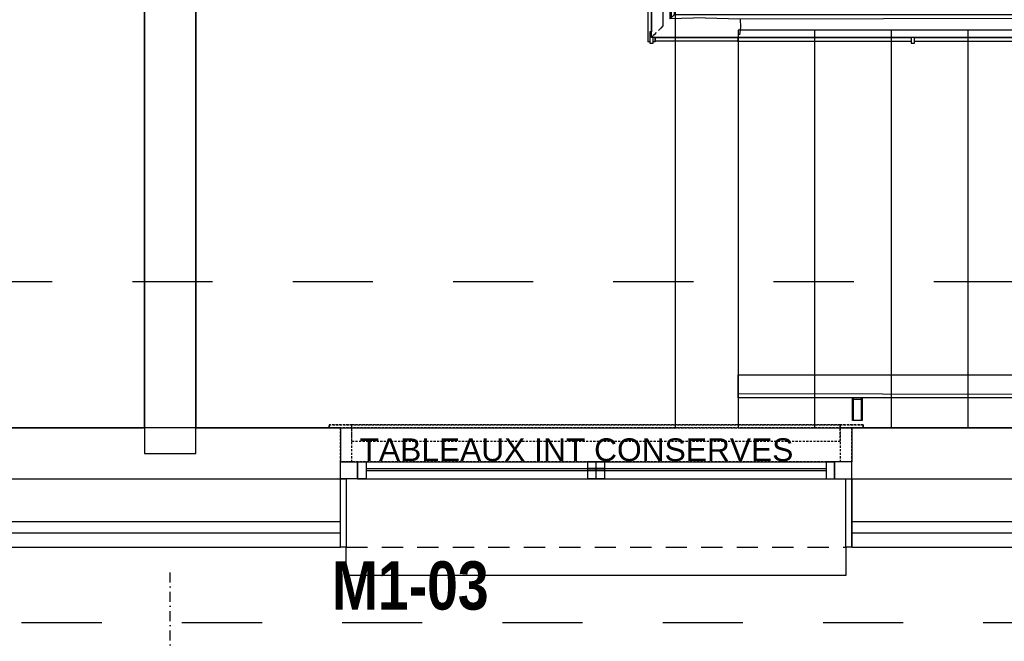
# Model space of a CAD drawing. Extents: x -24342 to 73038, y -9656 to 30949.
# Tile 136 of 170: x 7646 to 7993, y 7020 to 7239. Entities that reach past the tile are written whole.
import ezdxf
from ezdxf.enums import TextEntityAlignment as Align

# ---------------------------------------------------------------- set-up
doc = ezdxf.new("R2010")
doc.units = 0
for name, pattern in [('21.0032_xref_r+1_02_pro$0$Points tirets', [670.277762, 352.777767, -176.388884, 0, -141.111112]), ('21.0032_xref_r+1_02_pro$0$Tirets petits', [125, 75, -50]), ('21.0032_xref_r+1_02_pro$0$Traits', [564.444447, 282.222223, -282.222223]), ('ACAD_ISO12W100', [21, 12, -3, 0, -3, 0, -3])]:
    doc.linetypes.add(name, pattern=pattern)
for name, color, linetype in [('0_XREF', 250, 'Continuous'), ('21.0032_xref_r+1_02_pro$0$02-01 File _ Axe.Construction', 251, 'Continuous'), ('21.0032_xref_r+1_02_pro$0$02-04 Mur.Construction', 251, 'Continuous'), ('21.0032_xref_r+1_02_pro$0$02-04 VR et tablettes existantes', 251, 'Continuous'), ('21.0032_xref_r+1_02_pro$0$06-05 Texte 50ème 20ème - DCE.Texte', 251, 'Continuous'), ('21.0032_xref_r+1_02_pro$0$08-01 2D Dessin général.2D', 251, 'Continuous'), ('21.0032_xref_r+1_02_pro$0$08-01 contour hachures', 251, 'Continuous'), ('21.0032_xref_r+1_02_pro$0$A-AREA-____-OTLN.Modèle IFC', 251, 'Continuous'), ('21.0032_xref_r+1_02_pro$0$A-FLOR-HRAL-OTLN.Modèle IFC', 251, 'Continuous'), ('21.0032_xref_r+1_02_pro$0$A-WALL-____-OTLN.Modèle IFC', 251, 'Continuous'), ('21.0032_xref_r+1_02_pro$0$Fenêtres ARCHICAD', 251, 'Continuous'), ('21.0032_xref_r+1_02_pro$0$Marques de fenêtre ARCHICAD', 251, 'Continuous'), ('21.0032_xref_r+1_02_pro$0$S-STRS-____-OTLN.Modèle IFC', 251, 'Continuous')]:
    doc.layers.add(name, color=color, linetype=linetype)
doc.styles.add('21.0032_xref_r+1_02_pro$0$STYLE_GENERE_1', font='ARIALNB.TTF')
doc.styles.add('21.0032_xref_r+1_02_pro$0$STYLE_GENERE_5', font='arial.ttf')

# ---------------------------------------------------------------- blocks, each defined once
blk = doc.blocks.new('21.0032_xref_r+1_02_pro$0$Mur_22_1', base_point=(76990.1, -21290.1))
at = {"layer": '21.0032_xref_r+1_02_pro$0$A-WALL-____-OTLN.Modèle IFC', "linetype": 'Continuous', "ltscale": 0.1, "flags": 128}
for points in [[(76900.1, -23872.6), (76900.1, -29139.6)], [(77080.1, -29139.6), (77080.1, -25300.1)], [(76900.1, -29139.6), (77080.1, -29139.6)]]:
    blk.add_lwpolyline(points, dxfattribs=at)
blk = doc.blocks.new('21.0032_xref_r+1_02_pro$0$Marque fenêtre 24[10]_1', base_point=(78490, -29049.7))
at = {"layer": '21.0032_xref_r+1_02_pro$0$Marques de fenêtre ARCHICAD', "ltscale": 0.1, "style": '21.0032_xref_r+1_02_pro$0$STYLE_GENERE_1'}
blk.add_attdef('AC_WIDO_ID', text='', height=170, dxfattribs=at).set_placement((77559.5, -29740.7), align=Align.BOTTOM_LEFT)
blk = doc.blocks.new('21.0032_xref_r+1_02_pro$0$Baie générique 2019[29]_1')
at = {"layer": '21.0032_xref_r+1_02_pro$0$Fenêtres ARCHICAD', "linetype": 'Continuous', "ltscale": 0.1}
for p, q in [((77650, -29229.7), (77650, -29169.7)), ((77650, -29169.7), (77680, -29169.7)), ((77650, -29169.7), (79330, -29169.7)), ((77680, -29169.7), (77680, -29229.7)), ((77680, -29169.7), (79300, -29169.7)), ((77680, -29193.2), (79300, -29193.2)), ((78490, -29169.7), (78460, -29169.7)), ((78460, -29169.7), (78460, -29229.7)), ((78520, -29169.7), (78460, -29169.7)), ((78490, -29169.7), (78460, -29169.7)), ((78460, -29169.7), (78460, -29229.7)), ((78520, -29169.7), (78460, -29169.7)), ((78490, -29169.7), (78460, -29169.7)), ((78460, -29169.7), (78460, -29229.7)), ((78520, -29169.7), (78460, -29169.7)), ((78520, -29193.2), (78460, -29193.2)), ((78520, -29193.2), (78460, -29193.2)), ((78520, -29193.2), (78460, -29193.2)), ((78490, -29229.7), (78490, -29169.7)), ((78490, -29229.7), (78490, -29169.7)), ((78490, -29169.7), (78520, -29169.7)), ((78490, -29229.7), (78490, -29169.7)), ((78490, -29229.7), (78490, -29169.7)), ((78490, -29169.7), (78520, -29169.7)), ((78490, -29229.7), (78490, -29169.7)), ((78490, -29229.7), (78490, -29169.7)), ((78490, -29169.7), (78520, -29169.7)), ((78520, -29169.7), (78520, -29229.7)), ((78520, -29169.7), (78520, -29229.7)), ((78520, -29169.7), (78520, -29229.7)), ((79330, -29169.7), (79300, -29169.7)), ((79300, -29169.7), (79300, -29229.7)), ((79330, -29229.7), (79330, -29169.7)), ((77650, -29229.7), (79330, -29229.7)), ((77680, -29229.7), (77650, -29229.7)), ((77680, -29200.2), (79300, -29200.2)), ((77680, -29229.7), (79300, -29229.7)), ((78520, -29200.2), (78460, -29200.2)), ((78520, -29200.2), (78460, -29200.2)), ((78520, -29200.2), (78460, -29200.2)), ((78460, -29229.7), (78490, -29229.7)), ((78520, -29229.7), (78460, -29229.7)), ((78460, -29229.7), (78490, -29229.7)), ((78520, -29229.7), (78460, -29229.7)), ((78460, -29229.7), (78490, -29229.7)), ((78520, -29229.7), (78460, -29229.7)), ((78520, -29229.7), (78490, -29229.7)), ((78520, -29229.7), (78490, -29229.7)), ((78520, -29229.7), (78490, -29229.7)), ((79300, -29229.7), (79330, -29229.7)), ((77610, -29569.7), (77610, -29469.7)), ((79370, -29469.7), (79370, -29569.7)), ((79370, -29569.7), (77610, -29569.7))]:
    blk.add_line(p, q, dxfattribs=at)
at = {"layer": '21.0032_xref_r+1_02_pro$0$Fenêtres ARCHICAD', "linetype": 'Continuous', "ltscale": 0.1, "flags": 128}
for points in [[(77590, -29229.7), (77590, -29169.7), (77650, -29169.7), (77650, -29229.7)], [(79390, -29229.7), (79390, -29169.7), (79330, -29169.7), (79330, -29229.7)], [(77610, -29229.7), (77610, -29469.7), (77590, -29469.7), (77590, -29229.7)], [(79390, -29229.7), (79390, -29469.7), (79370, -29469.7), (79370, -29229.7)]]:
    blk.add_lwpolyline(points, close=True, dxfattribs=at)
at = {"layer": '21.0032_xref_r+1_02_pro$0$Marques de fenêtre ARCHICAD', "ltscale": 0.1}
blk.add_blockref('21.0032_xref_r+1_02_pro$0$Marque fenêtre 24[10]_1', (78490, -29049.7), dxfattribs=at).add_auto_attribs({'AC_WIDO_ID': 'M1-03'})
blk = doc.blocks.new('21.0032_xref_r+1_02_pro$0$Mur_204_1', base_point=(65085, -29049.7))
at = {"layer": '21.0032_xref_r+1_02_pro$0$02-04 Mur.Construction', "linetype": 'Continuous', "ltscale": 0.1}
for p, q in [((77590, -29049.7), (77590, -29169.7)), ((79390, -29049.7), (79390, -29169.7)), ((77590, -29379.7), (77590, -29169.7)), ((79390, -29379.7), (79390, -29169.7)), ((76390, -29229.7), (77590, -29229.7)), ((79390, -29229.7), (83590, -29229.7)), ((76390, -29379.7), (77590, -29379.7)), ((77590, -29419.7), (77590, -29379.7)), ((79390, -29379.7), (83590, -29379.7)), ((79390, -29419.7), (79390, -29379.7)), ((76390, -29419.7), (77590, -29419.7)), ((77590, -29469.7), (77590, -29419.7)), ((79390, -29419.7), (83590, -29419.7)), ((79390, -29469.7), (79390, -29419.7))]:
    blk.add_line(p, q, dxfattribs=at)
at = {"layer": '21.0032_xref_r+1_02_pro$0$02-04 Mur.Construction', "linetype": 'Continuous', "ltscale": 0.1, "flags": 128}
for points in [[(77590, -29049.7), (76390, -29049.7)], [(83590, -29049.7), (79390, -29049.7)], [(76390, -29469.7), (77590, -29469.7)], [(79390, -29469.7), (83590, -29469.7)]]:
    blk.add_lwpolyline(points, dxfattribs=at)
at = {"layer": '21.0032_xref_r+1_02_pro$0$Fenêtres ARCHICAD', "linetype": 'Continuous', "ltscale": 0.1}
blk.add_blockref('21.0032_xref_r+1_02_pro$0$Baie générique 2019[29]_1', (0, 0), dxfattribs=at)
blk = doc.blocks.new('21.0032_xref_r+1_02_pro$0$Forme_73_1')
at = {"layer": '21.0032_xref_r+1_02_pro$0$02-04 VR et tablettes existantes', "linetype": '21.0032_xref_r+1_02_pro$0$Tirets petits', "ltscale": 0.1, "flags": 128}
for points in [[(77590, -29169.7), (77590, -29049.7)], [(77590, -29049.7), (79390, -29049.7)], [(79390, -29049.7), (79390, -29169.7)], [(79390, -29169.7), (77590, -29169.7)]]:
    blk.add_lwpolyline(points, dxfattribs=at)
blk = doc.blocks.new('21.0032_xref_r+1_02_pro$0$Forme_74_1')
at = {"layer": '21.0032_xref_r+1_02_pro$0$02-04 VR et tablettes existantes', "linetype": '21.0032_xref_r+1_02_pro$0$Tirets petits', "ltscale": 0.1, "flags": 128}
for points in [[(77550, -29049.7), (77550, -29039.7)], [(77550, -29039.7), (79430, -29039.7)], [(79430, -29049.7), (77550, -29049.7)], [(79430, -29049.7), (79430, -29039.7)]]:
    blk.add_lwpolyline(points, dxfattribs=at)
blk = doc.blocks.new('21.0032_xref_r+1_02_pro$0$Forme_75_1')
at = {"layer": '21.0032_xref_r+1_02_pro$0$02-04 VR et tablettes existantes', "linetype": '21.0032_xref_r+1_02_pro$0$Tirets petits', "ltscale": 0.1, "flags": 128}
for points in [[(77590, -29169.7), (77590, -29049.7)], [(77590, -29049.7), (79390, -29049.7)], [(79390, -29049.7), (79390, -29169.7)], [(79390, -29169.7), (77590, -29169.7)]]:
    blk.add_lwpolyline(points, dxfattribs=at)
blk = doc.blocks.new('21.0032_xref_r+1_02_pro$0$Forme_76_1')
at = {"layer": '21.0032_xref_r+1_02_pro$0$02-04 VR et tablettes existantes', "linetype": '21.0032_xref_r+1_02_pro$0$Tirets petits', "ltscale": 0.1, "flags": 128}
for points in [[(77550, -29049.7), (77550, -29039.7)], [(77550, -29039.7), (79430, -29039.7)], [(79430, -29049.7), (77550, -29049.7)], [(79430, -29039.7), (79430, -29049.7)]]:
    blk.add_lwpolyline(points, dxfattribs=at)
blk = doc.blocks.new('21.0032_xref_r+1_02_pro$0$Forme_77_1')
at = {"layer": '21.0032_xref_r+1_02_pro$0$02-04 VR et tablettes existantes', "linetype": '21.0032_xref_r+1_02_pro$0$Tirets petits', "ltscale": 0.1, "flags": 128}
for points in [[(77590, -29049.7), (77590, -29169.7)], [(77630, -29049.7), (77590, -29049.7)], [(77630, -29169.7), (77630, -29049.7)], [(77630, -29169.7), (77590, -29169.7)]]:
    blk.add_lwpolyline(points, dxfattribs=at)
blk = doc.blocks.new('21.0032_xref_r+1_02_pro$0$Forme_78_1')
at = {"layer": '21.0032_xref_r+1_02_pro$0$02-04 VR et tablettes existantes', "linetype": '21.0032_xref_r+1_02_pro$0$Tirets petits', "ltscale": 0.1, "flags": 128}
for points in [[(79350, -29049.7), (79350, -29169.7)], [(79390, -29049.7), (79350, -29049.7)], [(79390, -29169.7), (79390, -29049.7)], [(79390, -29169.7), (79350, -29169.7)]]:
    blk.add_lwpolyline(points, dxfattribs=at)
blk = doc.blocks.new('21.0032_xref_r+1_02_pro$0$Forme_79_1')
at = {"layer": '21.0032_xref_r+1_02_pro$0$02-04 VR et tablettes existantes', "linetype": '21.0032_xref_r+1_02_pro$0$Tirets petits', "ltscale": 0.1, "flags": 128}
for points in [[(79430, -29039.7), (79350, -29039.7)], [(79350, -29039.7), (79350, -29049.7)], [(79350, -29049.7), (79430, -29049.7)], [(79430, -29049.7), (79430, -29039.7)]]:
    blk.add_lwpolyline(points, dxfattribs=at)
blk = doc.blocks.new('21.0032_xref_r+1_02_pro$0$Forme_80_1')
at = {"layer": '21.0032_xref_r+1_02_pro$0$02-04 VR et tablettes existantes', "linetype": '21.0032_xref_r+1_02_pro$0$Tirets petits', "ltscale": 0.1, "flags": 128}
for points in [[(77630, -29039.7), (77550, -29039.7)], [(77550, -29039.7), (77550, -29049.7)], [(77550, -29049.7), (77630, -29049.7)], [(77630, -29049.7), (77630, -29039.7)]]:
    blk.add_lwpolyline(points, dxfattribs=at)
blk = doc.blocks.new('21.0032_xref_r+1_02_pro$0$Forme_81_1')
at = {"layer": '21.0032_xref_r+1_02_pro$0$02-04 VR et tablettes existantes', "linetype": '21.0032_xref_r+1_02_pro$0$Tirets petits', "ltscale": 0.1, "flags": 128}
for points in [[(79350, -29039.7), (77630, -29039.7)], [(77630, -29097.8), (77630, -29039.7)], [(79350, -29097.8), (79350, -29039.7)], [(79350, -29097.8), (77630, -29097.8)]]:
    blk.add_lwpolyline(points, dxfattribs=at)
blk = doc.blocks.new('21.0032_xref_r+1_02_pro$0$Barrière 3[13]_1', base_point=(78664.6, -27695.4))
at = {"layer": '21.0032_xref_r+1_02_pro$0$A-FLOR-HRAL-OTLN.Modèle IFC', "linetype": 'Continuous', "ltscale": 0.1}
for p, q in [((78770, -27414.9), (78770, -27411.6)), ((78814, -27411.6), (78770, -27411.6)), ((78770, -27418.1), (78770, -27414.9)), ((78770, -27421.4), (78770, -27418.1)), ((78770, -27424.6), (78770, -27421.4)), ((78770, -27425.2), (78770, -27424.6)), ((78814, -27424.6), (78770, -27424.6)), ((78770, -27428), (78770, -27425.2)), ((78770, -27425.2), (79848.3, -27425.2)), ((78770, -27429.6), (78770, -27428)), ((78826, -27404.6), (78814, -27404.6)), ((78814, -27404.6), (78814, -27425.2)), ((78826, -27425.2), (78826, -27404.6)), ((79641.7, -27411.6), (78826, -27411.6)), ((79641.7, -27424.6), (78826, -27424.6)), ((79653.7, -27404.6), (79641.7, -27404.6)), ((79641.7, -27404.6), (79641.7, -27425.2)), ((79653.7, -27425.2), (79653.7, -27404.6)), ((80641.7, -27411.6), (79653.7, -27411.6)), ((80641.7, -27424.6), (79653.7, -27424.6)), ((79848.3, -27425.2), (80119.3, -27425.2)), ((80119.3, -27425.2), (81200, -27425.2)), ((80653.7, -27404.6), (80641.7, -27404.6)), ((80641.7, -27404.6), (80641.7, -27425.2)), ((80653.7, -27425.2), (80653.7, -27404.6)), ((81202.2, -27411.6), (80653.7, -27411.6)), ((81200, -27424.6), (80653.7, -27424.6)), ((81200, -27424.6), (81200.5, -27421.4)), ((81200.1, -27425.2), (81200, -27424.6)), ((81510.4, -27424.6), (81200, -27424.6)), ((81200, -27425.2), (81390.5, -27425.2)), ((81200.5, -27421.4), (81200.6, -27420.8)), ((81200.6, -27420.8), (81201.1, -27418.1)), ((81201.1, -27418.1), (81201.3, -27417.1)), ((81201.3, -27417.1), (81201.6, -27414.9)), ((81201.6, -27414.9), (81201.7, -27414.3)), ((81201.7, -27414.3), (81202.2, -27411.6)), ((81202.2, -27411.6), (81510.4, -27411.6)), ((81390.5, -27425.2), (81397.1, -27425.2)), ((81397.1, -27425.2), (81524.8, -27425.2)), ((81510.4, -27411.6), (81510.4, -27414.9)), ((81510.4, -27414.9), (81510.4, -27418.1)), ((81510.4, -27418.1), (81510.4, -27420.8)), ((81510.4, -27420.8), (81510.4, -27424.6)), ((81510.4, -27424.6), (81510.4, -27425.2)), ((81512.4, -27409.6), (81515.7, -27409.6)), ((81512.4, -27409.6), (81512.4, -27425.2)), ((81515.7, -27409.6), (81518.9, -27409.6)), ((81518.9, -27409.6), (81519.4, -27409.6)), ((81531.4, -27404.6), (81519.4, -27404.6)), ((81519.4, -27404.6), (81519.4, -27425.2)), ((81520.4, -27429.6), (81522.5, -27427.5)), ((81522.5, -27427.5), (81522.9, -27427.1)), ((81522.9, -27427.1), (81524.8, -27425.2)), ((81524.8, -27425.2), (81524.8, -27533.1)), ((81531.4, -27444.6), (81531.4, -27404.6)), ((81531.4, -27409.6), (81534.2, -27409.6)), ((81534.2, -27409.6), (81538.4, -27409.6)), ((81538.4, -27660.4), (81538.4, -27409.6)), ((78671.6, -27450), (78674.9, -27450)), ((78671.6, -27450), (78671.6, -27494)), ((78674.9, -27450), (78678.1, -27450)), ((78678.1, -27450), (78681.4, -27450)), ((78681.4, -27450), (78684.6, -27450)), ((78684.6, -27450), (78685.2, -27450)), ((78684.6, -27450), (78684.6, -27494)), ((78685.2, -27450), (78689, -27450)), ((78685.2, -27551.3), (78685.2, -27450)), ((78685.2, -27450), (78685.9, -27551.1)), ((78689, -27450), (78692.7, -27450)), ((78692.7, -27450), (78696.5, -27450)), ((78696.5, -27450), (78700.3, -27450)), ((78700.3, -27450), (78696.5, -27558)), ((78700.3, -27450), (78712.7, -27450)), ((78712.7, -27450), (78725.2, -27450)), ((78725.2, -27450), (78733, -27450)), ((78725.2, -27450), (78725.2, -27539.7)), ((78733, -27450), (78740.8, -27450)), ((78740.8, -27450), (78748.7, -27450)), ((78748.7, -27450), (78756.5, -27450)), ((78748.7, -27450), (78750.1, -27609.9)), ((78753.9, -27606.1), (78748.7, -27450)), ((78756.5, -27450), (78753.9, -27606.1)), ((78756.5, -27450), (78760.8, -27450)), ((78760.8, -27450), (78765.2, -27450)), ((78765.2, -27450), (78765.2, -27594.8)), ((78770, -27433.9), (78770, -27429.6)), ((78770, -27441.8), (78770, -27433.9)), ((78770, -27449.6), (78770, -27441.8)), ((78770, -27457.7), (78770, -27449.6)), ((78770, -27465.2), (78770, -27457.7)), ((81191.3, -27465.2), (81192.1, -27457.7)), ((81192.1, -27457.7), (81192.4, -27454.9)), ((81192.4, -27454.9), (81193, -27449.6)), ((81193, -27449.6), (81193.5, -27444.5)), ((81193.5, -27444.5), (81193.8, -27441.8)), ((81193.8, -27441.8), (81194.6, -27433.9)), ((81484.8, -27465.2), (81492.6, -27457.4)), ((81492.6, -27457.4), (81495.1, -27454.9)), ((81495.1, -27454.9), (81500.4, -27449.6)), ((81508.2, -27441.8), (81516.1, -27433.9)), ((81516.1, -27433.9), (81520.4, -27429.6)), ((81524.8, -27444.6), (81531.4, -27444.6)), ((81525.4, -27660.4), (81525.4, -27444.6)), ((78664.6, -27494), (78664.6, -27506)), ((78685.2, -27494), (78664.6, -27494)), ((78770, -27473.2), (78770, -27465.2)), ((79839.6, -27465.2), (78770, -27465.2)), ((78770, -27477.7), (78770, -27473.2)), ((78770, -27490.1), (78770, -27477.7)), ((78770, -27493.9), (78770, -27490.1)), ((79980.5, -27493.5), (78770, -27490.1)), ((78770, -27497.7), (78770, -27493.9)), ((81193.2, -27490.1), (79980.5, -27493.5)), ((81191.8, -27470.9), (81191.3, -27465.2)), ((81191.9, -27473.2), (81191.8, -27470.9)), ((81192.3, -27477.7), (81191.9, -27473.2)), ((81193.2, -27490.1), (81192.3, -27477.7)), ((81326.5, -27493.4), (81193.2, -27490.1)), ((81326.5, -27493.4), (81459.9, -27490.1)), ((81452.3, -27497.7), (81456.1, -27493.9)), ((81454.2, -27594.8), (81456.1, -27493.9)), ((81456.1, -27493.9), (81459.9, -27490.1)), ((81456.1, -27493.9), (81459.8, -27594.8)), ((81460.9, -27594.8), (81459.9, -27490.1)), ((81484.8, -27550), (81484.8, -27465.2)), ((78664.6, -27506), (78685.2, -27506)), ((78671.6, -27506), (78671.6, -27690.4)), ((78684.6, -27506), (78684.6, -27655.4)), ((78770, -27501.4), (78770, -27497.7)), ((78770, -27505.2), (78770, -27501.4)), ((79845.8, -27505.2), (78770, -27505.2)), ((80121.7, -27505.2), (79845.8, -27505.2)), ((81200, -27505.2), (80121.7, -27505.2)), ((81444.8, -27505.2), (81200, -27505.2)), ((81444.8, -27505.2), (81448.6, -27501.4)), ((81444.8, -27594.8), (81444.8, -27505.2)), ((81448.6, -27501.4), (81450, -27500)), ((81450, -27500), (81452.3, -27497.7)), ((78685.2, -27563.1), (78685.2, -27551.3)), ((78685.2, -27674.8), (78685.2, -27563.1)), ((78725.2, -27539.7), (78725.2, -27634.8)), ((81484.8, -27594.8), (81484.8, -27550)), ((81509.7, -27634.8), (81513.5, -27534.4)), ((81524.8, -27634.8), (81524.1, -27540.4)), ((81524.8, -27533.1), (81524.8, -27537.7)), ((81524.8, -27537.7), (81524.8, -27634.8)), ((78759.9, -27600.1), (78757.7, -27602.3)), ((78761.4, -27598.6), (78759.9, -27600.1)), ((78765.2, -27594.8), (78761.4, -27598.6)), ((78765.2, -27594.8), (78990, -27594.8)), ((78990, -27594.8), (80115.1, -27594.8)), ((80115.1, -27594.8), (80362, -27594.8)), ((80362, -27594.8), (81484.8, -27594.8)), ((81484.8, -27594.8), (81484.8, -27598.6)), ((81484.8, -27598.6), (81484.8, -27602.3)), ((78725.2, -27634.8), (78717.4, -27642.6)), ((78753.9, -27606.1), (78750.1, -27609.9)), ((78873.5, -27606.6), (78750.1, -27609.9)), ((78757.7, -27602.3), (78753.9, -27606.1)), ((78873.5, -27606.6), (78996.8, -27609.9)), ((78996.8, -27609.9), (80241.9, -27606.5)), ((78996.8, -27609.9), (78997.7, -27622.3)), ((78997.7, -27622.3), (78998.1, -27626.9)), ((78998.7, -27634.8), (78997.9, -27642.2)), ((78998.1, -27626.9), (78998.2, -27628.9)), ((78998.2, -27628.9), (78998.7, -27634.8)), ((80241.9, -27606.5), (81484.8, -27609.9)), ((80368.3, -27634.8), (81484.8, -27634.8)), ((81484.8, -27602.3), (81484.8, -27606.1)), ((81484.8, -27606.1), (81484.8, -27609.9)), ((81484.8, -27609.9), (81484.8, -27622.3)), ((81484.8, -27622.3), (81484.8, -27626.9)), ((81484.8, -27626.9), (81484.8, -27634.8)), ((81484.8, -27634.8), (81484.8, -27642.2)), ((81497.3, -27634.8), (81484.8, -27634.8)), ((81509.7, -27634.8), (81497.3, -27634.8)), ((81513.5, -27634.8), (81509.7, -27634.8)), ((81512.4, -27634.8), (81512.4, -27660.4)), ((81517.3, -27634.8), (81513.5, -27634.8)), ((81521, -27634.8), (81517.3, -27634.8)), ((81524.8, -27634.8), (81521, -27634.8)), ((78685.2, -27655.4), (78678.6, -27655.4)), ((78678.6, -27655.4), (78678.6, -27695.4)), ((78689.2, -27670.8), (78687.5, -27672.5)), ((78689.6, -27670.4), (78689.2, -27670.8)), ((78691.5, -27668.5), (78689.6, -27670.4)), ((78693.9, -27666.1), (78691.5, -27668.5)), ((78701.8, -27658.2), (78693.9, -27666.1)), ((78714.6, -27645.4), (78709.6, -27650.4)), ((78717.4, -27642.6), (78714.6, -27645.4)), ((78996.2, -27658.2), (78995.4, -27666.1)), ((78996.4, -27656), (78996.2, -27658.2)), ((78997, -27650.4), (78996.4, -27656)), ((78997.6, -27645.4), (78997, -27650.4)), ((78997.9, -27642.2), (78997.6, -27645.4)), ((81484.8, -27642.2), (81484.8, -27650.4)), ((81484.8, -27650.4), (81484.8, -27658.2)), ((81484.8, -27658.2), (81484.8, -27666.1)), ((81484.8, -27662.4), (81540.4, -27662.4)), ((81484.8, -27666.1), (81484.8, -27670.4)), ((81484.8, -27670.4), (81484.8, -27672)), ((81545.4, -27669.4), (81505.4, -27669.4)), ((81505.4, -27669.4), (81505.4, -27681.4)), ((81515.7, -27660.4), (81512.4, -27660.4)), ((81518.9, -27660.4), (81515.7, -27660.4)), ((81523.1, -27660.4), (81518.9, -27660.4)), ((81525.4, -27660.4), (81523.1, -27660.4)), ((81528.6, -27660.4), (81525.4, -27660.4)), ((81531.9, -27660.4), (81528.6, -27660.4)), ((81535.1, -27660.4), (81531.9, -27660.4)), ((81538.4, -27660.4), (81535.1, -27660.4)), ((81540.4, -27662.4), (81540.4, -27665.7)), ((81540.4, -27665.7), (81540.4, -27668.9)), ((81540.4, -27668.9), (81540.4, -27669.4)), ((81545.4, -27681.4), (81545.4, -27669.4)), ((78675.7, -27690.4), (78671.6, -27690.4)), ((78678.6, -27690.4), (78675.7, -27690.4)), ((78678.6, -27695.4), (78690.6, -27695.4)), ((78687.2, -27672.8), (78685.2, -27674.8)), ((78808.4, -27674.8), (78685.2, -27674.8)), ((78687.5, -27672.5), (78687.2, -27672.8)), ((78690.6, -27695.4), (78690.6, -27674.8)), ((78691.1, -27690.4), (78690.6, -27690.4)), ((78694.3, -27690.4), (78691.1, -27690.4)), ((78697.6, -27690.4), (78694.3, -27690.4)), ((78697.6, -27690.4), (78697.6, -27674.8)), ((78699.6, -27675.4), (78699.6, -27674.8)), ((78699.6, -27678.6), (78699.6, -27675.4)), ((78699.6, -27675.4), (78990, -27675.4)), ((78699.6, -27681.9), (78699.6, -27678.6)), ((78699.6, -27685.1), (78699.6, -27681.9)), ((78699.6, -27688.4), (78699.6, -27685.1)), ((78987.8, -27688.4), (78699.6, -27688.4)), ((78815.3, -27674.8), (78808.4, -27674.8)), ((78990, -27674.8), (78815.3, -27674.8)), ((78988.2, -27685.9), (78987.8, -27688.4)), ((78987.8, -27688.4), (79599, -27688.4)), ((78988.4, -27685), (78988.2, -27685.9)), ((78988.7, -27683.5), (78988.4, -27685)), ((78989, -27681.6), (78988.7, -27683.5)), ((78989.3, -27679.4), (78989, -27681.6)), ((78989.5, -27678.5), (78989.3, -27679.4)), ((78990, -27675.4), (78989.5, -27678.5)), ((78989.9, -27674.8), (78990, -27675.4)), ((80117.5, -27674.8), (78990, -27674.8)), ((78990, -27675.4), (79599, -27675.4)), ((79599, -27674.8), (79599, -27695.4)), ((79599, -27695.4), (79611, -27695.4)), ((79611, -27695.4), (79611, -27674.8)), ((79611, -27675.4), (80599, -27675.4)), ((79611, -27688.4), (80599, -27688.4)), ((80359.6, -27674.8), (80117.5, -27674.8)), ((81484.8, -27674.8), (80359.6, -27674.8)), ((80599, -27674.8), (80599, -27695.4)), ((80599, -27695.4), (80611, -27695.4)), ((80611, -27695.4), (80611, -27674.8)), ((80611, -27675.4), (81505.4, -27675.4)), ((80611, -27688.4), (81540.4, -27688.4)), ((81484.8, -27672), (81484.8, -27674.8)), ((81505.4, -27681.4), (81545.4, -27681.4)), ((81540.4, -27681.4), (81540.4, -27681.9)), ((81540.4, -27681.9), (81540.4, -27685.1)), ((81540.4, -27685.1), (81540.4, -27688.4))]:
    blk.add_line(p, q, dxfattribs=at)
blk = doc.blocks.new('21.0032_xref_r+1_02_pro$0$Barrière 4[14]_1', base_point=(78770, -29024.2))
at = {"layer": '21.0032_xref_r+1_02_pro$0$A-FLOR-HRAL-OTLN.Modèle IFC', "linetype": 'Continuous', "ltscale": 0.1}
for p, q in [((78990, -28867.9), (78990, -28863.6)), ((78990, -28863.6), (80265.1, -28863.6)), ((78990, -28872.3), (78990, -28867.9)), ((78990, -28880.1), (78990, -28872.3)), ((78990, -28887.9), (78990, -28880.1)), ((78990, -28895.8), (78990, -28887.9)), ((78990, -28903.6), (78990, -28895.8)), ((78990, -28916.1), (78990, -28903.6)), ((78990, -28928.5), (78990, -28916.1)), ((78990, -28932.3), (78990, -28928.5)), ((78990, -28928.5), (80342.5, -28931.7)), ((78990, -28936.1), (78990, -28932.3)), ((78990, -28939.8), (78990, -28936.1)), ((78990, -28943.6), (78990, -28939.8)), ((78990, -28943.6), (80206.5, -28943)), ((80265.1, -28943.6), (78990, -28943.6)), ((79392.9, -28948.6), (79392.9, -28943.6)), ((79392.9, -29024.2), (79392.9, -28948.6)), ((79392.9, -28948.6), (79422.9, -28948.6)), ((79422.9, -28943.6), (79422.9, -28948.6)), ((79422.9, -28948.6), (79422.9, -29024.2)), ((79422.9, -29024.2), (79392.9, -29024.2))]:
    blk.add_line(p, q, dxfattribs=at)
blk = doc.blocks.new('21.0032_xref_r+1_02_pro$0$Elément Modèle 53[703]_1', base_point=(78770, -29049.6))
at = {"layer": '21.0032_xref_r+1_02_pro$0$S-STRS-____-OTLN.Modèle IFC', "linetype": 'Continuous', "ltscale": 0.1}
for p, q in [((79260, -27650), (78990, -27650)), ((78990, -27650), (78990, -29049.6)), ((79530, -27650), (79260, -27650)), ((79260, -29049.6), (79260, -27650)), ((79800, -27650), (79530, -27650)), ((79530, -29049.6), (79530, -27650)), ((80070, -27650), (79800, -27650)), ((79800, -29049.6), (79800, -27650)), ((78990, -29049.6), (79260, -29049.6)), ((79260, -29049.6), (79530, -29049.6)), ((79530, -29049.6), (79800, -29049.6)), ((79800, -29049.6), (80070, -29049.6))]:
    blk.add_line(p, q, dxfattribs=at)
blk = doc.blocks.new('21.0032_xref_r+1_02_pro$0$Barrière 27[704]_1', base_point=(78664.6, -27695.4))
at = {"layer": '21.0032_xref_r+1_02_pro$0$A-FLOR-HRAL-OTLN.Modèle IFC', "linetype": 'Continuous', "ltscale": 0.1}
for p, q in [((78770, -27414.9), (78770, -27411.6)), ((78814, -27411.6), (78770, -27411.6)), ((78770, -27418.1), (78770, -27414.9)), ((78770, -27421.4), (78770, -27418.1)), ((78770, -27424.6), (78770, -27421.4)), ((78770, -27425.2), (78770, -27424.6)), ((78814, -27424.6), (78770, -27424.6)), ((78770, -27428), (78770, -27425.2)), ((78770, -27425.2), (79849.4, -27425.2)), ((78770, -27429.6), (78770, -27428)), ((78826, -27404.6), (78814, -27404.6)), ((78814, -27404.6), (78814, -27425.2)), ((78826, -27425.2), (78826, -27404.6)), ((79641.7, -27411.6), (78826, -27411.6)), ((79641.7, -27424.6), (78826, -27424.6)), ((79653.7, -27404.6), (79641.7, -27404.6)), ((79641.7, -27404.6), (79641.7, -27425.2)), ((79653.7, -27425.2), (79653.7, -27404.6)), ((80641.7, -27411.6), (79653.7, -27411.6)), ((80641.7, -27424.6), (79653.7, -27424.6)), ((79849.4, -27425.2), (80118.2, -27425.2)), ((80118.2, -27425.2), (81200, -27425.2)), ((80653.7, -27404.6), (80641.7, -27404.6)), ((80641.7, -27404.6), (80641.7, -27425.2)), ((80653.7, -27425.2), (80653.7, -27404.6)), ((81202.2, -27411.6), (80653.7, -27411.6)), ((81200, -27424.6), (80653.7, -27424.6)), ((81200, -27424.6), (81200.5, -27421.4)), ((81200.1, -27425.2), (81200, -27424.6)), ((81510.4, -27424.6), (81200, -27424.6)), ((81200, -27425.2), (81390.5, -27425.2)), ((81200.5, -27421.4), (81200.6, -27420.8)), ((81200.6, -27420.8), (81201.1, -27418.1)), ((81201.1, -27418.1), (81201.3, -27417.1)), ((81201.3, -27417.1), (81201.6, -27414.9)), ((81201.6, -27414.9), (81201.7, -27414.3)), ((81201.7, -27414.3), (81202.2, -27411.6)), ((81202.2, -27411.6), (81510.4, -27411.6)), ((81390.5, -27425.2), (81397.1, -27425.2)), ((81397.1, -27425.2), (81524.8, -27425.2)), ((81510.4, -27411.6), (81510.4, -27414.9)), ((81510.4, -27414.9), (81510.4, -27418.1)), ((81510.4, -27418.1), (81510.4, -27420.8)), ((81510.4, -27420.8), (81510.4, -27424.6)), ((81510.4, -27424.6), (81510.4, -27425.2)), ((81512.4, -27409.6), (81515.7, -27409.6)), ((81512.4, -27409.6), (81512.4, -27425.2)), ((81515.7, -27409.6), (81518.9, -27409.6)), ((81518.9, -27409.6), (81519.4, -27409.6)), ((81531.4, -27404.6), (81519.4, -27404.6)), ((81519.4, -27404.6), (81519.4, -27425.2)), ((81520.4, -27429.6), (81522.5, -27427.5)), ((81522.5, -27427.5), (81522.9, -27427.1)), ((81522.9, -27427.1), (81524.8, -27425.2)), ((81524.8, -27425.2), (81524.8, -27533.1)), ((81531.4, -27444.6), (81531.4, -27404.6)), ((81531.4, -27409.6), (81534.2, -27409.6)), ((81534.2, -27409.6), (81538.4, -27409.6)), ((81538.4, -27660.4), (81538.4, -27409.6)), ((78671.6, -27450), (78674.9, -27450)), ((78671.6, -27450), (78671.6, -27494)), ((78674.9, -27450), (78678.1, -27450)), ((78678.1, -27450), (78681.4, -27450)), ((78681.4, -27450), (78684.6, -27450)), ((78684.6, -27450), (78685.2, -27450)), ((78684.6, -27450), (78684.6, -27494)), ((78685.2, -27450), (78689, -27450)), ((78685.2, -27551.3), (78685.2, -27450)), ((78685.2, -27450), (78685.9, -27551.1)), ((78689, -27450), (78692.7, -27450)), ((78692.7, -27450), (78696.5, -27450)), ((78696.5, -27450), (78700.3, -27450)), ((78700.3, -27450), (78696.5, -27558)), ((78700.3, -27450), (78712.7, -27450)), ((78712.7, -27450), (78725.2, -27450)), ((78725.2, -27450), (78733, -27450)), ((78725.2, -27450), (78725.2, -27539.7)), ((78733, -27450), (78740.8, -27450)), ((78740.8, -27450), (78748.7, -27450)), ((78748.7, -27450), (78756.5, -27450)), ((78748.7, -27450), (78750.1, -27609.9)), ((78753.9, -27606.1), (78748.7, -27450)), ((78756.5, -27450), (78753.9, -27606.1)), ((78756.5, -27450), (78760.8, -27450)), ((78760.8, -27450), (78765.2, -27450)), ((78765.2, -27450), (78765.2, -27594.8)), ((78770, -27433.9), (78770, -27429.6)), ((78770, -27441.8), (78770, -27433.9)), ((78770, -27449.6), (78770, -27441.8)), ((78770, -27457.7), (78770, -27449.6)), ((78770, -27465.2), (78770, -27457.7)), ((81191.3, -27465.2), (81192.1, -27457.7)), ((81192.1, -27457.7), (81192.4, -27454.9)), ((81192.4, -27454.9), (81192.9, -27449.6)), ((81192.9, -27449.6), (81193.5, -27444.5)), ((81193.5, -27444.5), (81193.8, -27441.8)), ((81193.8, -27441.8), (81194.6, -27433.9)), ((81484.8, -27465.2), (81492.6, -27457.4)), ((81492.6, -27457.4), (81495.1, -27454.9)), ((81495.1, -27454.9), (81500.4, -27449.6)), ((81508.2, -27441.8), (81516.1, -27433.9)), ((81516.1, -27433.9), (81520.4, -27429.6)), ((81524.8, -27444.6), (81531.4, -27444.6)), ((81525.4, -27660.4), (81525.4, -27444.6)), ((78664.6, -27494), (78664.6, -27506)), ((78685.2, -27494), (78664.6, -27494)), ((78770, -27473.2), (78770, -27465.2)), ((79840.7, -27465.2), (78770, -27465.2)), ((78770, -27477.7), (78770, -27473.2)), ((78770, -27490.1), (78770, -27477.7)), ((78770, -27493.9), (78770, -27490.1)), ((79980.5, -27493.5), (78770, -27490.1)), ((78770, -27497.7), (78770, -27493.9)), ((81193.2, -27490.1), (79980.5, -27493.5)), ((81191.7, -27470.9), (81191.3, -27465.2)), ((81191.9, -27473.2), (81191.7, -27470.9)), ((81192.2, -27477.7), (81191.9, -27473.2)), ((81193.2, -27490.1), (81192.2, -27477.7)), ((81326.5, -27493.4), (81193.2, -27490.1)), ((81326.5, -27493.4), (81459.9, -27490.1)), ((81452.3, -27497.7), (81456.1, -27493.9)), ((81454.2, -27594.8), (81456.1, -27493.9)), ((81456.1, -27493.9), (81459.9, -27490.1)), ((81456.1, -27493.9), (81459.8, -27594.8)), ((81460.9, -27594.8), (81459.9, -27490.1)), ((81484.8, -27550), (81484.8, -27465.2)), ((78664.6, -27506), (78685.2, -27506)), ((78671.6, -27506), (78671.6, -27690.4)), ((78684.6, -27506), (78684.6, -27655.4)), ((78770, -27501.4), (78770, -27497.7)), ((78770, -27505.2), (78770, -27501.4)), ((79847, -27505.2), (78770, -27505.2)), ((80120.6, -27505.2), (79847, -27505.2)), ((81200, -27505.2), (80120.6, -27505.2)), ((81444.8, -27505.2), (81200, -27505.2)), ((81444.8, -27505.2), (81448.6, -27501.4)), ((81444.8, -27594.8), (81444.8, -27505.2)), ((81448.6, -27501.4), (81450, -27500)), ((81450, -27500), (81452.3, -27497.7)), ((78685.2, -27563.1), (78685.2, -27551.3)), ((78685.2, -27674.8), (78685.2, -27563.1)), ((78725.2, -27539.7), (78725.2, -27634.8)), ((81484.8, -27594.8), (81484.8, -27550)), ((81509.7, -27634.8), (81513.5, -27534.4)), ((81524.8, -27634.8), (81524.1, -27540.4)), ((81524.8, -27533.1), (81524.8, -27537.7)), ((81524.8, -27537.7), (81524.8, -27634.8)), ((78759.9, -27600.1), (78757.7, -27602.3)), ((78761.4, -27598.6), (78759.9, -27600.1)), ((78765.2, -27594.8), (78761.4, -27598.6)), ((78765.2, -27594.8), (78990, -27594.8)), ((78990, -27594.8), (80116.3, -27594.8)), ((80116.3, -27594.8), (80360.9, -27594.8)), ((80360.9, -27594.8), (81484.8, -27594.8)), ((81484.8, -27594.8), (81484.8, -27598.6)), ((81484.8, -27598.6), (81484.8, -27602.3)), ((78725.2, -27634.8), (78717.4, -27642.6)), ((78753.9, -27606.1), (78750.1, -27609.9)), ((78873.5, -27606.6), (78750.1, -27609.9)), ((78757.7, -27602.3), (78753.9, -27606.1)), ((78873.5, -27606.6), (78996.8, -27609.9)), ((78996.8, -27609.9), (80241.9, -27606.5)), ((78996.8, -27609.9), (78997.8, -27622.3)), ((78997.8, -27622.3), (78998.1, -27626.9)), ((78998.7, -27634.8), (78997.9, -27642.2)), ((78998.1, -27626.9), (78998.3, -27628.9)), ((78998.3, -27628.9), (78998.7, -27634.8)), ((80241.9, -27606.5), (81484.8, -27609.9)), ((80367.2, -27634.8), (81484.8, -27634.8)), ((81484.8, -27602.3), (81484.8, -27606.1)), ((81484.8, -27606.1), (81484.8, -27609.9)), ((81484.8, -27609.9), (81484.8, -27622.3)), ((81484.8, -27622.3), (81484.8, -27626.9)), ((81484.8, -27626.9), (81484.8, -27634.8)), ((81484.8, -27634.8), (81484.8, -27642.2)), ((81497.3, -27634.8), (81484.8, -27634.8)), ((81509.7, -27634.8), (81497.3, -27634.8)), ((81513.5, -27634.8), (81509.7, -27634.8)), ((81512.4, -27634.8), (81512.4, -27660.4)), ((81517.3, -27634.8), (81513.5, -27634.8)), ((81521, -27634.8), (81517.3, -27634.8)), ((81524.8, -27634.8), (81521, -27634.8)), ((78685.2, -27655.4), (78678.6, -27655.4)), ((78678.6, -27655.4), (78678.6, -27695.4)), ((78689.2, -27670.8), (78687.5, -27672.5)), ((78689.6, -27670.4), (78689.2, -27670.8)), ((78691.5, -27668.5), (78689.6, -27670.4)), ((78693.9, -27666.1), (78691.5, -27668.5)), ((78701.8, -27658.2), (78693.9, -27666.1)), ((78714.6, -27645.4), (78709.6, -27650.4)), ((78717.4, -27642.6), (78714.6, -27645.4)), ((78996.2, -27658.2), (78995.4, -27666.1)), ((78996.5, -27656), (78996.2, -27658.2)), ((78997.1, -27650.4), (78996.5, -27656)), ((78997.6, -27645.4), (78997.1, -27650.4)), ((78997.9, -27642.2), (78997.6, -27645.4)), ((81484.8, -27642.2), (81484.8, -27650.4)), ((81484.8, -27650.4), (81484.8, -27658.2)), ((81484.8, -27658.2), (81484.8, -27666.1)), ((81484.8, -27662.4), (81540.4, -27662.4)), ((81484.8, -27666.1), (81484.8, -27670.4)), ((81484.8, -27670.4), (81484.8, -27672)), ((81545.4, -27669.4), (81505.4, -27669.4)), ((81505.4, -27669.4), (81505.4, -27681.4)), ((81515.7, -27660.4), (81512.4, -27660.4)), ((81518.9, -27660.4), (81515.7, -27660.4)), ((81523.1, -27660.4), (81518.9, -27660.4)), ((81525.4, -27660.4), (81523.1, -27660.4)), ((81528.6, -27660.4), (81525.4, -27660.4)), ((81531.9, -27660.4), (81528.6, -27660.4)), ((81535.1, -27660.4), (81531.9, -27660.4)), ((81538.4, -27660.4), (81535.1, -27660.4)), ((81540.4, -27662.4), (81540.4, -27665.7)), ((81540.4, -27665.7), (81540.4, -27668.9)), ((81540.4, -27668.9), (81540.4, -27669.4)), ((81545.4, -27681.4), (81545.4, -27669.4)), ((78675.7, -27690.4), (78671.6, -27690.4)), ((78678.6, -27690.4), (78675.7, -27690.4)), ((78678.6, -27695.4), (78690.6, -27695.4)), ((78687.2, -27672.8), (78685.2, -27674.8)), ((78808.5, -27674.8), (78685.2, -27674.8)), ((78687.5, -27672.5), (78687.2, -27672.8)), ((78690.6, -27695.4), (78690.6, -27674.8)), ((78691.1, -27690.4), (78690.6, -27690.4)), ((78694.3, -27690.4), (78691.1, -27690.4)), ((78697.6, -27690.4), (78694.3, -27690.4)), ((78697.6, -27690.4), (78697.6, -27674.8)), ((78699.6, -27675.4), (78699.6, -27674.8)), ((78699.6, -27678.6), (78699.6, -27675.4)), ((78699.6, -27675.4), (78990, -27675.4)), ((78699.6, -27681.9), (78699.6, -27678.6)), ((78699.6, -27685.1), (78699.6, -27681.9)), ((78699.6, -27688.4), (78699.6, -27685.1)), ((78987.8, -27688.4), (78699.6, -27688.4)), ((78815.3, -27674.8), (78808.5, -27674.8)), ((78990, -27674.8), (78815.3, -27674.8)), ((78988.2, -27685.9), (78987.8, -27688.4)), ((78987.8, -27688.4), (79599, -27688.4)), ((78988.4, -27685), (78988.2, -27685.9)), ((78988.6, -27683.5), (78988.4, -27685)), ((78989, -27681.6), (78988.6, -27683.5)), ((78989.3, -27679.4), (78989, -27681.6)), ((78989.5, -27678.5), (78989.3, -27679.4)), ((78990, -27675.4), (78989.5, -27678.5)), ((78989.9, -27674.8), (78990, -27675.4)), ((80118.7, -27674.8), (78990, -27674.8)), ((78990, -27675.4), (79599, -27675.4)), ((79599, -27674.8), (79599, -27695.4)), ((79599, -27695.4), (79611, -27695.4)), ((79611, -27695.4), (79611, -27674.8)), ((79611, -27675.4), (80599, -27675.4)), ((79611, -27688.4), (80599, -27688.4)), ((80358.5, -27674.8), (80118.7, -27674.8)), ((81484.8, -27674.8), (80358.5, -27674.8)), ((80599, -27674.8), (80599, -27695.4)), ((80599, -27695.4), (80611, -27695.4)), ((80611, -27695.4), (80611, -27674.8)), ((80611, -27675.4), (81505.4, -27675.4)), ((80611, -27688.4), (81540.4, -27688.4)), ((81484.8, -27672), (81484.8, -27674.8)), ((81505.4, -27681.4), (81545.4, -27681.4)), ((81540.4, -27681.4), (81540.4, -27681.9)), ((81540.4, -27681.9), (81540.4, -27685.1)), ((81540.4, -27685.1), (81540.4, -27688.4))]:
    blk.add_line(p, q, dxfattribs=at)
blk = doc.blocks.new('21.0032_xref_r+1_02_pro$0$Barrière 28[705]_1', base_point=(78770, -29024.2))
at = {"layer": '21.0032_xref_r+1_02_pro$0$A-FLOR-HRAL-OTLN.Modèle IFC', "linetype": 'Continuous', "ltscale": 0.1}
for p, q in [((78990, -28867.9), (78990, -28863.6)), ((78990, -28863.6), (80266.3, -28863.6)), ((78990, -28872.3), (78990, -28867.9)), ((78990, -28880.1), (78990, -28872.3)), ((78990, -28887.9), (78990, -28880.1)), ((78990, -28895.8), (78990, -28887.9)), ((78990, -28903.6), (78990, -28895.8)), ((78990, -28916.1), (78990, -28903.6)), ((78990, -28928.5), (78990, -28916.1)), ((78990, -28932.3), (78990, -28928.5)), ((78990, -28928.5), (80342.5, -28931.7)), ((78990, -28936.1), (78990, -28932.3)), ((78990, -28939.8), (78990, -28936.1)), ((78990, -28943.6), (78990, -28939.8)), ((78990, -28943.6), (80206.4, -28943)), ((80266.3, -28943.6), (78990, -28943.6)), ((79396.5, -28948.6), (79396.5, -28943.6)), ((79396.5, -29024.2), (79396.5, -28948.6)), ((79396.5, -28948.6), (79426.5, -28948.6)), ((79426.5, -28943.6), (79426.5, -28948.6)), ((79426.5, -28948.6), (79426.5, -29024.2)), ((79426.5, -29024.2), (79396.5, -29024.2))]:
    blk.add_line(p, q, dxfattribs=at)
blk = doc.blocks.new('21.0032_xref_r+1_02_pro$0$Marque grille standard[795]_1', base_point=(76990, -31547.1))
at = {"layer": '21.0032_xref_r+1_02_pro$0$02-01 File _ Axe.Construction', "linetype": '21.0032_xref_r+1_02_pro$0$Points tirets', "ltscale": 0.1}
blk.add_line((76990, -30547.1), (76990, -29547.1), dxfattribs=at)
at = {"layer": '21.0032_xref_r+1_02_pro$0$02-01 File _ Axe.Construction', "ltscale": 0.1, "style": '21.0032_xref_r+1_02_pro$0$STYLE_GENERE_5'}
for tag, p in [('AC_MarkerText_1_1', (76990, 1137.2)), ('AC_MarkerText_1_0', (76990, -31872.1))]:
    blk.add_attdef(tag, text='', height=350, rotation=360, dxfattribs=at).set_placement(p, align=Align.TOP_CENTER)
blk = doc.blocks.new('21.0032_xref_r+1_02_pro')
at = {"layer": '21.0032_xref_r+1_02_pro$0$08-01 2D Dessin général.2D', "linetype": '21.0032_xref_r+1_02_pro$0$Tirets petits', "ltscale": 0.1}
blk.add_line((7761, -2946.97), (7937, -2946.97), dxfattribs=at)
at = {"layer": '21.0032_xref_r+1_02_pro$0$08-01 contour hachures', "linetype": '21.0032_xref_r+1_02_pro$0$Traits', "ltscale": 0.1, "flags": 128}
blk.add_lwpolyline([(3407.7, -2412.05), (4449.83, -2412.05), (4449.83, -2658.86), (5957.75, -2814.25), (5957.75, -2853.44), (8763.06, -2853.44), (8763.06, -2770.14), (8976.24, -2770.14), (8976.24, -2853.44), (8886.72, -2853.44), (8886.72, -2973.65), (5825.69, -2973.65), (5825.69, -2926.46), (4291.27, -2776.05), (4291.27, -2595.31), (4154.77, -2595.31), (3536.07, -2595.31), (3536.07, -2973.65), (3029.18, -2973.65), (3029.18, -2853.44), (3407.7, -2853.44)], close=True, dxfattribs=at)
at = {"layer": '21.0032_xref_r+1_02_pro$0$A-AREA-____-OTLN.Modèle IFC', "linetype": 'Continuous', "ltscale": 0.1, "flags": 128}
for points in [[(7690.01, -2904.96), (7690.01, -2138.01), (7104.01, -2138.01), (7104.01, -2904.96)], [(7708.01, -2904.96), (7877, -2904.96), (7877, -2596.01), (7863.01, -2596.01), (7863.01, -2530.01), (7708.01, -2530.01)]]:
    blk.add_lwpolyline(points, close=True, dxfattribs=at)
at = {"layer": '21.0032_xref_r+1_02_pro$0$02-01 File _ Axe.Construction', "linetype": 'Continuous', "ltscale": 0.1, "xscale": 0.1, "yscale": 0.1, "zscale": 0.1}
blk.add_blockref('21.0032_xref_r+1_02_pro$0$Marque grille standard[795]_1', (7699, -3154.71), dxfattribs=at)
at = {"layer": '21.0032_xref_r+1_02_pro$0$02-04 Mur.Construction', "ltscale": 0.1, "xscale": 0.1, "yscale": 0.1, "zscale": 0.1}
blk.add_blockref('21.0032_xref_r+1_02_pro$0$Mur_204_1', (6508.5, -2904.97), dxfattribs=at)
at = {"layer": '21.0032_xref_r+1_02_pro$0$02-04 VR et tablettes existantes', "linetype": 'Continuous', "ltscale": 0.1, "xscale": 0.1, "yscale": 0.1, "zscale": 0.1}
for name in ['21.0032_xref_r+1_02_pro$0$Forme_74_1', '21.0032_xref_r+1_02_pro$0$Forme_76_1', '21.0032_xref_r+1_02_pro$0$Forme_80_1', '21.0032_xref_r+1_02_pro$0$Forme_73_1', '21.0032_xref_r+1_02_pro$0$Forme_75_1', '21.0032_xref_r+1_02_pro$0$Forme_77_1', '21.0032_xref_r+1_02_pro$0$Forme_81_1', '21.0032_xref_r+1_02_pro$0$Forme_79_1', '21.0032_xref_r+1_02_pro$0$Forme_78_1']:
    blk.add_blockref(name, (0, 0), dxfattribs=at)
at = {"layer": '21.0032_xref_r+1_02_pro$0$A-FLOR-HRAL-OTLN.Modèle IFC', "linetype": 'Continuous', "ltscale": 0.1, "xscale": 0.1, "yscale": 0.1, "zscale": 0.1}
for name, p in [('21.0032_xref_r+1_02_pro$0$Barrière 4[14]_1', (7877, -2902.42)), ('21.0032_xref_r+1_02_pro$0$Barrière 28[705]_1', (7877, -2902.42)), ('21.0032_xref_r+1_02_pro$0$Barrière 3[13]_1', (7866.46, -2769.54)), ('21.0032_xref_r+1_02_pro$0$Barrière 27[704]_1', (7866.46, -2769.54))]:
    blk.add_blockref(name, p, dxfattribs=at)
at = {"layer": '21.0032_xref_r+1_02_pro$0$A-WALL-____-OTLN.Modèle IFC', "ltscale": 0.1, "xscale": 0.1, "yscale": 0.1, "zscale": 0.1}
blk.add_blockref('21.0032_xref_r+1_02_pro$0$Mur_22_1', (7699.01, -2129.01), dxfattribs=at)
at = {"layer": '21.0032_xref_r+1_02_pro$0$S-STRS-____-OTLN.Modèle IFC', "linetype": 'Continuous', "ltscale": 0.1, "xscale": 0.1, "yscale": 0.1, "zscale": 0.1}
blk.add_blockref('21.0032_xref_r+1_02_pro$0$Elément Modèle 53[703]_1', (7877, -2904.96), dxfattribs=at)
at = {"layer": '21.0032_xref_r+1_02_pro$0$06-05 Texte 50ème 20ème - DCE.Texte', "linetype": 'Continuous', "ltscale": 0.1, "insert": (7842.08, -2912.73), "char_height": 8, "attachment_point": 5, "style": '21.0032_xref_r+1_02_pro$0$STYLE_GENERE_5'}
blk.add_mtext('\\A1;TABLEAUX INT CONSERVES', dxfattribs=at)

msp = doc.modelspace()

# ---------------------------------------------------------------- block references
at = {"layer": '0_XREF', "linetype": 'ACAD_ISO12W100'}
msp.add_blockref('21.0032_xref_r+1_02_pro', (0, 10000), dxfattribs=at)

doc.saveas('drawing.dxf')
